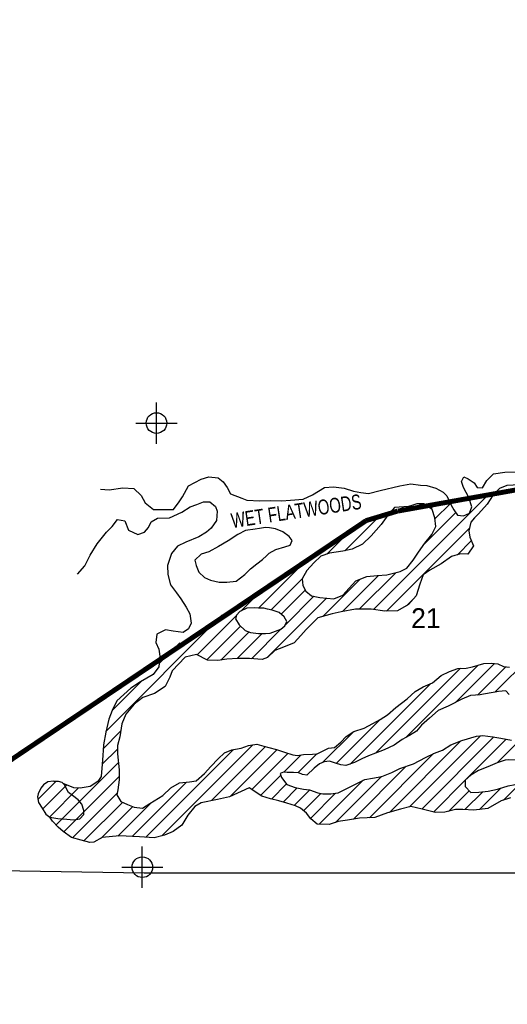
# Model space of a CAD drawing. Extents: x 119693 to 416873, y 706841 to 914021.
# Tile 4 of 14: x 164455 to 170371, y 863819 to 875758. Entities that reach past the tile are written whole.
import ezdxf
from ezdxf.enums import TextEntityAlignment as Align

# ---------------------------------------------------------------- set-up
doc = ezdxf.new("R2010")
doc.units = 0
doc.header["$LTSCALE"] = 800
doc.header["$PDMODE"] = 34
doc.header["$PDSIZE"] = 250
doc.linetypes.add('DASHED', pattern=[0])
doc.layers.get('0').update_dxf_attribs({"linetype": 'CONTINUOUS'})
for name, color, linetype in [('CITY', 14, 'DASHED'), ('SEC', 2, 'CONTINUOUS'), ('TEXT', 7, 'CONTINUOUS'), ('WETDBA', 11, 'CONTINUOUS'), ('WETFILL', 12, 'CONTINUOUS'), ('WSHEDS', 3, 'CONTINUOUS')]:
    doc.layers.add(name, color=color, linetype=linetype)

# ---------------------------------------------------------------- blocks, each defined once
blk = doc.blocks.new('*X')
at = {"color": 0}
for p, q in [((168748, 868607), (170150, 870009)), ((169257, 869823), (169322, 869888)), ((169442, 869831), (169487, 869876)), ((169493, 869706), (169681, 869893)), ((169910, 869945), (169932, 869968)), ((169027, 869770), (169108, 869851)), ((169354, 869390), (169745, 869781)), ((168399, 869319), (168798, 869717)), ((168181, 869278), (168445, 869541)), ((168906, 868588), (169911, 869593)), ((169765, 869271), (169934, 869439)), ((167351, 868624), (167933, 869206)), ((168370, 868582), (168807, 869019)), ((168574, 868609), (169017, 869053)), ((167506, 868603), (167886, 868983)), ((168133, 868522), (168584, 868973)), ((167138, 868588), (167421, 868871)), ((167629, 868549), (167920, 868839)), ((167457, 868023), (168177, 868743)), ((167678, 868421), (168025, 868767)), ((169146, 868652), (169243, 868749)), ((165502, 867129), (166909, 868536)), ((166608, 868058), (167085, 868535)), ((166725, 867998), (167132, 868406)), ((166896, 867992), (167239, 868336)), ((167092, 868012), (167396, 868316)), ((167267, 868010), (167632, 868375)), ((166145, 867949), (166397, 868201)), ((169743, 867480), (170215, 867952)), ((170219, 867604), (170657, 868041)), ((168777, 866868), (169802, 867894)), ((169144, 867058), (170017, 867931)), ((170009, 867569), (170351, 867912)), ((165579, 867382), (165934, 867738)), ((168465, 866733), (169442, 867710)), ((168295, 866739), (168828, 867273)), ((165469, 866919), (165680, 867130)), ((168128, 866750), (168507, 867129)), ((168940, 866147), (169806, 867013)), ((169182, 866212), (170044, 867074)), ((169332, 866186), (170208, 867061)), ((169860, 866537), (170358, 867035)), ((170250, 866750), (170525, 867026)), ((165457, 866730), (165642, 866915)), ((165985, 865844), (167050, 866909)), ((166180, 865862), (167283, 866965)), ((166784, 866290), (167439, 866944)), ((167013, 866342), (167579, 866907)), ((164898, 865994), (165654, 866750)), ((167271, 866423), (167712, 866864)), ((167660, 866635), (167867, 866842)), ((167830, 866628), (168059, 866857)), ((168698, 866082), (169477, 866861)), ((168504, 866064), (169145, 866705)), ((164676, 866303), (164895, 866521)), ((164989, 865909), (165663, 866583)), ((165818, 865854), (166478, 866513)), ((167378, 866353), (167622, 866597)), ((168088, 866003), (168621, 866536)), ((168287, 866025), (168845, 866582)), ((169474, 866151), (169859, 866536)), ((164734, 866184), (165029, 866479)), ((164816, 866089), (165170, 866443)), ((167510, 866308), (167693, 866491)), ((167650, 866272), (167821, 866443)), ((167785, 866230), (167975, 866419)), ((169659, 866159), (169909, 866409)), ((169857, 866181), (170074, 866397)), ((170034, 866181), (170296, 866443)), ((170326, 866296), (170531, 866501)), ((165095, 865838), (165638, 866381)), ((167898, 866166), (168109, 866377)), ((167983, 866074), (168287, 866378)), ((165235, 865801), (165702, 866268)), ((165444, 865833), (165828, 866218)), ((165647, 865860), (166053, 866265))]:
    blk.add_line(p, q, dxfattribs=at)

msp = doc.modelspace()

# ---------------------------------------------------------------- linework, layer by layer
at = {"layer": 'CITY', "color": 0}
msp.add_lwpolyline([(152704, 881643), (160973, 881731), (160774, 876172), (160681, 865499), (165967, 865414), (171400, 865413), (176785, 865354), (177602, 865377), (182078, 867657), (182075, 865402), (187348, 865388), (187499, 875932), (192795, 875851), (197979, 875822), (197937, 870471), (203574, 870421), (203567, 867149), (204626, 867424), (204750, 866898), (203543, 866570), (203524, 865133), (197957, 865112), (197910, 854551)], dxfattribs=at)
at = {"layer": 'SEC', "color": 0}
for p in [(166115, 870867), (165943, 865482)]:
    msp.add_point(p, dxfattribs=at)
at = {"layer": 'WETDBA', "color": 0}
for points in [[(165436, 870065), (165541, 870057), (165708, 870083), (165842, 870072), (165928, 869990), (165978, 869898), (166078, 869821), (166157, 869819), (166323, 869820), (166390, 869914), (166431, 869973), (166505, 870107), (166658, 870186), (166750, 870216), (166862, 870201), (166924, 870155), (166974, 870085), (167014, 870009), (167150, 869958), (167211, 869934), (167367, 869924), (167503, 869930), (167632, 869926), (167739, 869931), (167893, 869944), (168009, 869998), (168151, 870084), (168264, 870094), (168392, 870077), (168503, 870042), (168593, 870025), (168686, 870015), (168830, 870050), (169066, 870105), (169199, 870129), (169316, 870115), (169394, 870109), (169504, 870077), (169591, 870028), (169638, 869986), (169669, 869918)], [(169902, 869966), (169840, 870087), (169813, 870160), (169842, 870215), (169896, 870192), (169969, 870141), (170005, 870087), (170070, 870083), (170122, 870170), (170203, 870250), (170340, 870270), (170468, 870276)], [(170520, 870119), (170363, 870111), (170275, 870073), (170197, 869996)], [(170197, 869996), (170125, 869884), (170022, 869768), (169972, 869718), (169928, 869665), (169903, 869560), (169915, 869485), (169959, 869378), (169892, 869276), (169802, 869282), (169692, 869248), (169567, 869159), (169430, 869083), (169348, 869028), (169310, 868915), (169263, 868771), (169172, 868666), (169038, 868592), (168884, 868587), (168719, 868612), (168528, 868609), (168357, 868580), (168245, 868554), (168072, 868505), (167929, 868364), (167866, 868292), (167784, 868203), (167656, 868150), (167552, 868108), (167460, 868024), (167395, 868002), (167243, 868012), (167101, 868012), (166969, 868003), (166860, 867987), (166733, 867993), (166600, 868062), (166464, 868028), (166303, 867864), (166275, 867787), (166220, 867671), (166089, 867590), (165951, 867541), (165845, 867459), (165741, 867339), (165694, 867220), (165670, 867061), (165640, 866956), (165643, 866858), (165662, 866664), (165664, 866541), (165644, 866421), (165635, 866361), (165681, 866277), (165763, 866243), (165844, 866211), (165946, 866199), (166035, 866254), (166192, 866351), (166290, 866445), (166395, 866504), (166517, 866518), (166596, 866530), (166696, 866617), (166773, 866702), (166863, 866794), (166939, 866868), (167028, 866904), (167144, 866927), (167230, 866956), (167331, 866973), (167416, 866950), (167479, 866935), (167571, 866910), (167666, 866878), (167767, 866845), (167827, 866837), (167900, 866847), (168007, 866852), (168064, 866858), (168202, 866925), (168274, 866932), (168350, 866997), (168417, 867067), (168507, 867129), (168636, 867166), (168741, 867224), (168827, 867272), (168919, 867331), (169020, 867419), (169157, 867522), (169252, 867612), (169350, 867668), (169461, 867718), (169568, 867806), (169669, 867854), (169771, 867893), (169873, 867895), (169949, 867913), (170086, 867950), (170177, 867956), (170255, 867948), (170326, 867914), (170398, 867908)], [(165155, 869035), (165245, 869135), (165309, 869266), (165395, 869401), (165507, 869546), (165578, 869613), (165640, 869699), (165730, 869681), (165776, 869570), (165888, 869514), (165970, 869546), (166017, 869600), (166052, 869670), (166126, 869712), (166271, 869720), (166421, 869785), (166524, 869850), (166604, 869881), (166686, 869914), (166760, 869913), (166832, 869857), (166850, 869797), (166842, 869685), (166779, 869593), (166721, 869545), (166630, 869488), (166471, 869424), (166370, 869375), (166297, 869286), (166249, 869141), (166254, 869029), (166284, 868904), (166356, 868810), (166411, 868737), (166475, 868633), (166518, 868552), (166534, 868442), (166502, 868371), (166437, 868327), (166317, 868345), (166225, 868361), (166121, 868308), (166105, 868207), (166144, 868127), (166155, 868042), (166150, 867996)], [(169669, 869918), (169690, 869873), (169722, 869814), (169767, 869749), (169840, 869741), (169910, 869776), (169942, 869853), (169902, 869966)], [(166150, 867996), (166142, 867911), (166073, 867817), (165921, 867730), (165802, 867653), (165634, 867500), (165578, 867381), (165535, 867276), (165500, 867120), (165471, 866964), (165464, 866838), (165457, 866731), (165445, 866582), (165405, 866520), (165311, 866461), (165189, 866442), (165114, 866445), (164982, 866497)], [(170395, 867577), (170352, 867622), (170264, 867611), (170197, 867600), (170081, 867580), (170040, 867571), (169985, 867568), (169924, 867564), (169817, 867519), (169653, 867434), (169533, 867381), (169425, 867290), (169331, 867206), (169270, 867131), (169185, 867080), (169094, 867032), (168999, 866963), (168875, 866905), (168770, 866866), (168688, 866832), (168607, 866794), (168518, 866750), (168412, 866716), (168352, 866723), (168287, 866742), (168212, 866769), (168150, 866760), (168093, 866734), (168027, 866684), (167940, 866596), (167887, 866605), (167841, 866627), (167776, 866631), (167701, 866632), (167656, 866635), (167617, 866616), (167631, 866568), (167697, 866486), (167797, 866447), (167897, 866430), (167971, 866421), (168073, 866384), (168133, 866373), (168231, 866372), (168320, 866382), (168406, 866426), (168562, 866505), (168643, 866546), (168736, 866562), (168849, 866583), (168970, 866630), (169068, 866680), (169232, 866734), (169377, 866813), (169486, 866865), (169586, 866900), (169687, 866966), (169818, 867018), (169998, 867069), (170075, 867078), (170195, 867063), (170293, 867047), (170423, 867024)], [(164982, 866497), (164970, 866509), (164927, 866519), (164896, 866521), (164875, 866522), (164865, 866527), (164798, 866516), (164743, 866479), (164712, 866440), (164678, 866372), (164670, 866334), (164683, 866265), (164726, 866197), (164772, 866125), (164819, 866087)], [(164819, 866087), (164918, 866074), (165028, 866063), (165110, 866057), (165184, 866067), (165233, 866122), (165234, 866169), (165208, 866245), (165165, 866299), (165094, 866353), (165049, 866387), (165022, 866433), (165004, 866477), (164982, 866497)], [(170410, 866321), (170294, 866287), (170135, 866193), (169966, 866172), (169831, 866183), (169742, 866180), (169613, 866148), (169500, 866144), (169339, 866184), (169201, 866217), (169074, 866185), (168917, 866141), (168764, 866084), (168578, 866077), (168432, 866052), (168319, 866036), (168211, 866000), (168065, 866003), (167987, 866069), (167934, 866135), (167862, 866196), (167801, 866224), (167696, 866260), (167600, 866285), (167498, 866311), (167391, 866344), (167238, 866445), (167002, 866337), (166856, 866304), (166656, 866264), (166579, 866217), (166495, 866111), (166422, 865992), (166316, 865913), (166213, 865871), (166087, 865836), (165910, 865850), (165665, 865862), (165457, 865840), (165353, 865787), (165308, 865780), (165203, 865810), (165085, 865841), (164983, 865913), (164923, 865966), (164855, 866042), (164819, 866087)]]:
    msp.add_lwpolyline(points, dxfattribs=at)
for points in [[(169171, 869856), (169004, 869842), (168921, 869752), (168841, 869638), (168720, 869500), (168612, 869397), (168490, 869338), (168377, 869314), (168213, 869288), (168109, 869253), (168025, 869173), (167937, 869081), (167884, 868978), (167892, 868898), (167925, 868828), (167997, 868774), (168097, 868750), (168265, 868735), (168376, 868779), (168453, 868864), (168532, 868953), (168665, 869005), (168791, 869018), (168910, 869025), (169071, 869067), (169150, 869108), (169229, 869204), (169292, 869303), (169369, 869410), (169456, 869516), (169504, 869613), (169492, 869717), (169457, 869821), (169359, 869887), (169272, 869889), (169214, 869867)], [(167312, 869582), (167193, 869563), (167101, 869514), (166984, 869438), (166867, 869371), (166751, 869307), (166658, 869276), (166579, 869204), (166596, 869142), (166629, 869060), (166699, 868996), (166769, 868962), (166876, 868939), (166969, 868939), (167080, 868950), (167187, 869029), (167254, 869099), (167332, 869159), (167401, 869214), (167451, 869257), (167483, 869291), (167563, 869333), (167671, 869366), (167736, 869385), (167761, 869442), (167725, 869491), (167646, 869547), (167557, 869584), (167487, 869598), (167436, 869599), (167366, 869588)], [(167309, 868626), (167212, 868622), (167124, 868581), (167086, 868539), (167072, 868492), (167117, 868419), (167192, 868353), (167256, 868329), (167353, 868317), (167438, 868314), (167494, 868320), (167558, 868345), (167625, 868369), (167673, 868410), (167696, 868460), (167665, 868519), (167603, 868571), (167520, 868600), (167463, 868609), (167416, 868622), (167353, 868624)], [(170345, 866781), (170246, 866749), (170135, 866698), (170020, 866654), (169929, 866598), (169859, 866536), (169858, 866462), (169930, 866387), (170024, 866391), (170137, 866405), (170250, 866429), (170382, 866469), (170465, 866485), (170557, 866507), (170630, 866553), (170661, 866582), (170679, 866634), (170661, 866680), (170594, 866742), (170522, 866771), (170472, 866778), (170390, 866785)]]:
    msp.add_lwpolyline(points, close=True, dxfattribs=at)
at = {"layer": 'WSHEDS', "color": 0, "const_width": 60}
msp.add_lwpolyline([(155343, 860347, -0.000944), (155344, 860347), (160639, 860176, 0.423685), (160670, 860206), (160670, 863564, -0.188527), (160678, 863584), (162447, 865501, -0.058247), (162452, 865505), (168654, 869682, -0.075314), (168663, 869686), (169040, 869800, -0.028725), (169043, 869800), (178818, 871550, 0.13571), (178833, 871557), (181181, 873603, 0.009104), (181182, 873604), (189021, 880952, -0.024478), (189023, 880954), (193964, 884751, 0.114809)], format="xyb", dxfattribs=at)

# ---------------------------------------------------------------- block references
at = {"layer": 'WETFILL', "color": 0}
msp.add_blockref('*X', (0, 0), dxfattribs=at)
msp.add_blockref('*X', (0, 0), dxfattribs=at)
msp.add_blockref('*X', (0, 0), dxfattribs=at)
msp.add_blockref('*X', (0, 0), dxfattribs=at)
msp.add_blockref('*X', (0, 0), dxfattribs=at)
msp.add_blockref('*X', (0, 0), dxfattribs=at)
msp.add_blockref('*X', (0, 0), dxfattribs=at)
msp.add_blockref('*X', (0, 0), dxfattribs=at)
msp.add_blockref('*X', (0, 0), dxfattribs=at)
msp.add_blockref('*X', (0, 0), dxfattribs=at)
msp.add_blockref('*X', (0, 0), dxfattribs=at)
msp.add_blockref('*X', (0, 0), dxfattribs=at)
msp.add_blockref('*X', (0, 0), dxfattribs=at)
msp.add_blockref('*X', (0, 0), dxfattribs=at)
msp.add_blockref('*X', (0, 0), dxfattribs=at)
msp.add_blockref('*X', (0, 0), dxfattribs=at)
msp.add_blockref('*X', (0, 0), dxfattribs=at)
msp.add_blockref('*X', (0, 0), dxfattribs=at)
msp.add_blockref('*X', (0, 0), dxfattribs=at)
msp.add_blockref('*X', (0, 0), dxfattribs=at)
msp.add_blockref('*X', (0, 0), dxfattribs=at)
msp.add_blockref('*X', (0, 0), dxfattribs=at)

# ---------------------------------------------------------------- texts
at = {"layer": 'TEXT', "color": 0}
msp.add_text('21', height=240, dxfattribs=at).set_placement((169204, 868382))
at = {"layer": 'WETDBA', "color": 0, "width": 0.75}
msp.add_text('WET FLATWOODS', height=180, rotation=8.5317, dxfattribs=at).set_placement((167823, 869711), align=Align.CENTER)

doc.saveas('drawing.dxf')
